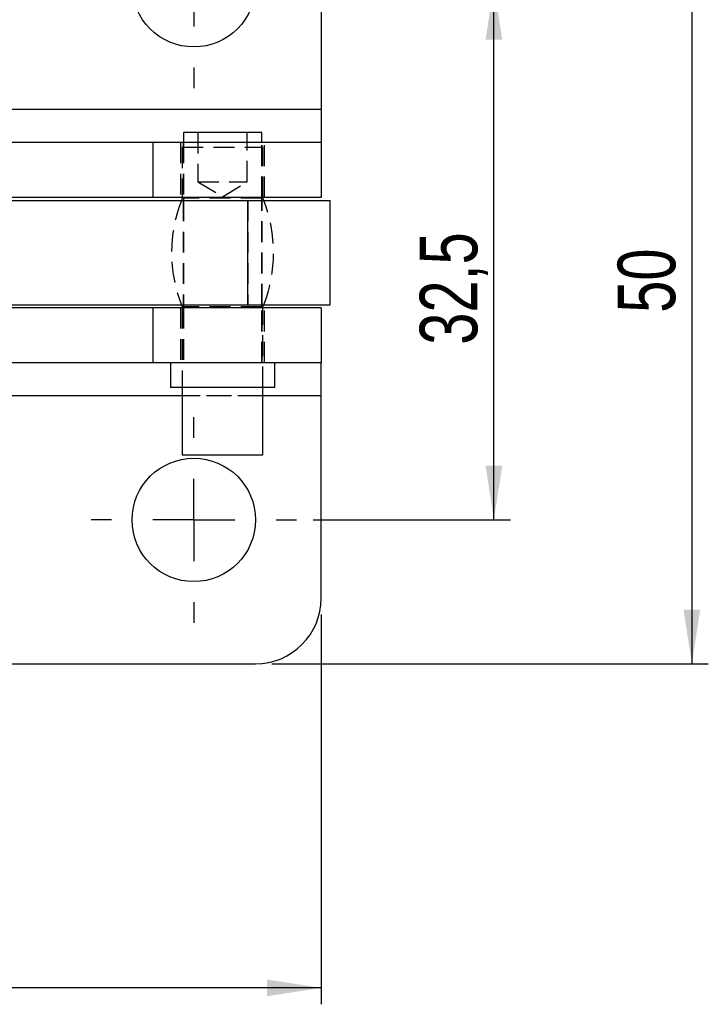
# Model space of a CAD drawing. Extents: x 40 to 363, y 13 to 289.
# Tile 9 of 20: x 174 to 216, y 13 to 73. Entities that reach past the tile are written whole.
import ezdxf

# ---------------------------------------------------------------- set-up
doc = ezdxf.new("R2010")
doc.units = 0
doc.linetypes.add('HIDDEN', pattern=[1.905, 1.27, -0.635])
doc.layers.get('0').update_dxf_attribs({"linetype": 'CONTINUOUS'})
doc.styles.add('SLDTEXTSTYLE0', font='TXT', dxfattribs={"width": 0.75})
doc.dimstyles.new('SLDDIMSTYLE1', dxfattribs={"dimtxt": 3.5, "dimasz": 3.302, "dimexe": 0, "dimexo": 0.0625, "dimgap": 0.875, "dimtad": 1, "dimdec": 1, "dimrnd": 1e-09, "dimzin": 12, "dimtxsty": 'SLDTEXTSTYLE0', "dimsah": 1, "dimcen": 0.09, "dimazin": 3, "dimtfac": 1, "dimtdec": 1, "dimtofl": 0, "dimtmove": 0, "dimatfit": 3, "dimtolj": 1, "dimtzin": 12})

# ---------------------------------------------------------------- blocks, each defined once
blk = doc.blocks.new('_D_2')
at = {"color": 179, "linetype": 'CONTINUOUS'}
for p, q in [((189.807, 83.393), (216.34, 83.393)), ((215.34, 83.393), (215.34, 33.393)), ((189.807, 33.393), (216.34, 33.393))]:
    blk.add_line(p, q, dxfattribs=at)
for points in [[(215.34, 83.393), (214.832, 80.091), (215.848, 80.091)], [(215.34, 33.393), (215.848, 36.695), (214.832, 36.695)]]:
    blk.add_solid(points, dxfattribs=at)
at = {"color": 179, "linetype": 'CONTINUOUS', "insert": (210.828, 54.735, -75.403), "char_height": 3.5, "attachment_point": 1, "rotation": 90, "style": 'SLDTEXTSTYLE0'}
blk.add_mtext('50', dxfattribs=at)
blk = doc.blocks.new('_D_3')
at = {"color": 179, "linetype": 'CONTINUOUS'}
for p, q in [((192.307, 74.643), (204.306, 74.643)), ((203.306, 42.143), (203.306, 74.643)), ((192.307, 42.143), (204.306, 42.143))]:
    blk.add_line(p, q, dxfattribs=at)
for points in [[(203.306, 74.643), (202.798, 71.341), (203.814, 71.341)], [(203.306, 42.143), (203.814, 45.445), (202.798, 45.445)]]:
    blk.add_solid(points, dxfattribs=at)
at = {"color": 179, "linetype": 'CONTINUOUS', "insert": (198.794, 52.794, -75.403), "char_height": 3.5, "attachment_point": 1, "rotation": 90, "style": 'SLDTEXTSTYLE0'}
blk.add_mtext('32,5', dxfattribs=at)
blk = doc.blocks.new('_D_6')
at = {"color": 179, "linetype": 'CONTINUOUS'}
for p, q in [((55.428, 54.218), (55.428, 12.7)), ((192.807, 36.393), (192.807, 12.7)), ((192.807, 13.7), (55.428, 13.7))]:
    blk.add_line(p, q, dxfattribs=at)
for points in [[(55.428, 13.7), (58.73, 13.192), (58.73, 14.208)], [(192.807, 13.7), (189.505, 14.208), (189.505, 13.192)]]:
    blk.add_solid(points, dxfattribs=at)
at = {"color": 179, "linetype": 'CONTINUOUS', "insert": (108.127, 18.212, -75.403), "char_height": 3.5, "attachment_point": 1, "style": 'SLDTEXTSTYLE0'}
blk.add_mtext('137,4', dxfattribs=at)
blk = doc.blocks.new('SW_CENTERMARKSYMBOL_6')
at = {"color": 0, "linetype": 'CONTINUOUS'}
for p, q in [((0, 5), (0, 6.25)), ((0, 0), (0, 2.5)), ((-5, 0), (-6.25, 0)), ((0, 0), (-2.5, 0)), ((0, 0), (0, -2.5)), ((0, 0), (2.5, 0)), ((5, 0), (6.25, 0)), ((0, -5), (0, -6.25))]:
    blk.add_line(p, q, dxfattribs=at)
blk = doc.blocks.new('SW_CENTERMARKSYMBOL_7')
at = {"color": 0, "linetype": 'CONTINUOUS'}
for p, q in [((0, 5), (0, 6.25)), ((0, 0), (0, 2.5)), ((-5, 0), (-6.25, 0)), ((0, 0), (-2.5, 0)), ((0, 0), (0, -2.5)), ((0, 0), (2.5, 0)), ((5, 0), (6.25, 0)), ((0, -5), (0, -6.25))]:
    blk.add_line(p, q, dxfattribs=at)

msp = doc.modelspace()

# ---------------------------------------------------------------- linework, layer by layer
at = {"color": 7, "linetype": 'CONTINUOUS'}
for p, q in [((192.807393, 79.392857), (192.807393, 67.092695)), ((192.807393, 67.092695), (192.807393, 65.092695)), ((184.426142, 65.692695), (184.426142, 65.092695)), ((185.895257, 65.692695), (184.426142, 65.692695)), ((189.188643, 65.692695), (185.895257, 65.692695)), ((189.188643, 65.092695), (189.188643, 65.692695)), ((182.566014, 65.092695), (173.182501, 65.092695)), ((182.566014, 65.092695), (182.566014, 61.742695)), ((192.807393, 65.092695), (182.566014, 65.092695)), ((192.807393, 65.092695), (192.807393, 61.742695)), ((182.566014, 61.742695), (173.440074, 61.742695)), ((192.807393, 61.742695), (182.566014, 61.742695)), ((184.357393, 61.692695), (184.307289, 61.567695)), ((184.357393, 61.742695), (184.357393, 61.692695)), ((184.426142, 61.692695), (184.357393, 61.692695)), ((184.426142, 61.742695), (184.426142, 61.567695)), ((189.188643, 61.567695), (189.188643, 61.742695)), ((189.257392, 61.692695), (189.188643, 61.692695)), ((189.257392, 61.692695), (189.257392, 61.742695)), ((189.307496, 61.567695), (189.257392, 61.692695)), ((173.447969, 61.567695), (188.327901, 61.567695)), ((188.327901, 61.567695), (188.327901, 55.217695)), ((188.327901, 61.567695), (193.339643, 61.567695)), ((193.339643, 55.217695), (193.339643, 61.567695)), ((173.44868, 55.217695), (188.327901, 55.217695)), ((184.307289, 55.217695), (184.357393, 55.092695)), ((184.357393, 55.092695), (184.357393, 55.042695)), ((184.426142, 55.092695), (184.357393, 55.092695)), ((184.426142, 55.217695), (184.426142, 55.042695)), ((188.327901, 55.217695), (193.339643, 55.217695)), ((189.188643, 55.042695), (189.188643, 55.217695)), ((189.257392, 55.092695), (189.188643, 55.092695)), ((189.257392, 55.092695), (189.307496, 55.217695)), ((189.257392, 55.042695), (189.257392, 55.092695)), ((182.566014, 55.042695), (173.440727, 55.042695)), ((182.566014, 55.042695), (182.566014, 51.692695)), ((192.807393, 55.042695), (182.566014, 55.042695)), ((192.807393, 55.042695), (192.807393, 51.692695)), ((182.566014, 51.692695), (173.181012, 51.692695)), ((192.807393, 51.692695), (182.566014, 51.692695)), ((183.632393, 51.692695), (183.632393, 50.192695)), ((189.982392, 50.192695), (189.982392, 51.692695)), ((192.807393, 49.692695), (192.807393, 51.692695)), ((185.591212, 50.192695), (183.632393, 50.192695)), ((184.357393, 50.192695), (184.357393, 46.092695)), ((189.982392, 50.192695), (185.591212, 50.192695)), ((189.257392, 46.092695), (189.257392, 50.192695)), ((192.807393, 37.392533), (192.807393, 49.692695)), ((184.357393, 46.092695), (188.717783, 46.092695)), ((188.717783, 46.092695), (189.257392, 46.092695)), ((161.807392, 33.392533), (188.807393, 33.392533))]:
    msp.add_line(p, q, dxfattribs=at)
at = {"color": 7, "linetype": 'HIDDEN'}
for p, q in [((192.807393, 67.092695), (157.807392, 67.092695)), ((185.307392, 65.692695), (185.307392, 62.692695)), ((188.307393, 62.692695), (188.307393, 65.692695)), ((184.257392, 65.092695), (184.257392, 61.742695)), ((184.357393, 64.792695), (188.717783, 64.792695)), ((184.357393, 64.792695), (184.357393, 61.742695)), ((184.407393, 65.092695), (184.407393, 61.742695)), ((184.426142, 65.092695), (184.426142, 61.742695)), ((188.717783, 64.792695), (189.257392, 64.792695)), ((189.188643, 61.742695), (189.188643, 65.092695)), ((189.207392, 61.742695), (189.207392, 65.092695)), ((189.257392, 61.742695), (189.257392, 64.792695)), ((189.357393, 61.742695), (189.357393, 65.092695)), ((185.307392, 62.692695), (188.307393, 62.692695)), ((185.307392, 62.692695), (186.807393, 61.791404)), ((186.807393, 61.791404), (188.307393, 62.692695)), ((189.188643, 61.692695), (184.426142, 61.692695)), ((184.407393, 61.567695), (184.407393, 55.217695)), ((184.426142, 61.567695), (184.426142, 55.217695)), ((188.351379, 61.567695), (188.351379, 55.217695)), ((189.188643, 55.217695), (189.188643, 61.567695)), ((189.207392, 55.217695), (189.207392, 61.567695)), ((189.188643, 55.092695), (184.426142, 55.092695)), ((184.257392, 55.042695), (184.257392, 51.692695)), ((184.357393, 55.042695), (184.357393, 50.192695)), ((184.407393, 55.042695), (184.407393, 51.692695)), ((184.426142, 55.042695), (184.426142, 51.692695)), ((189.188643, 51.692695), (189.188643, 55.042695)), ((189.207392, 51.692695), (189.207392, 55.042695)), ((189.257392, 50.192695), (189.257392, 55.042695)), ((189.357393, 51.692695), (189.357393, 55.042695)), ((192.807393, 49.692695), (157.807392, 49.692695)), ((189.257392, 49.692695), (184.357393, 49.692695))]:
    msp.add_line(p, q, dxfattribs=at)
at = {"color": 8, "linetype": 'CONTINUOUS'}
for p, q in [((192.807393, 67.092695), (172.608931, 67.092695)), ((184.357393, 49.692695), (172.609038, 49.692695)), ((192.807393, 49.692695), (189.257392, 49.692695))]:
    msp.add_line(p, q, dxfattribs=at)
at = {"color": 7, "linetype": 'CONTINUOUS'}
for centre in [(185.057393, 74.642857), (185.057393, 42.142533)]:
    msp.add_circle(centre, 3.75, dxfattribs=at)
at = {"color": 7, "linetype": 'HIDDEN'}
for centre, start, end in [((192.409316, 58.392695), 158.60091728, 201.39908272), ((181.205469, 58.392695), 338.60091728, 21.39908272)]:
    msp.add_arc(centre, 8.701923, start, end, dxfattribs=at)
at = {"color": 7, "linetype": 'CONTINUOUS'}
msp.add_arc((188.807393, 37.392533), 4, 270, 0, dxfattribs=at)

# ---------------------------------------------------------------- block references
at = {"color": 179, "linetype": 'CONTINUOUS'}
for name, p in [('SW_CENTERMARKSYMBOL_6', (185.057393, 74.642857)), ('SW_CENTERMARKSYMBOL_7', (185.057393, 42.142533))]:
    msp.add_blockref(name, p, dxfattribs=at)

# ---------------------------------------------------------------- dimensions: what is measured, and where the dimension line sits
for base, p1, p2, picture, middle in [((215.339673, 33.392533), (188.807393, 83.392857), (188.807393, 33.392533), '_D_2', (215.339673, 58.742574)), ((203.305692, 74.642857), (191.307393, 42.142533), (191.307393, 74.642857), '_D_3', (203.305692, 58.741115))]:
    dim = msp.add_linear_dim(base=base, p1=p1, p2=p2, angle=90, dimstyle='SLDDIMSTYLE1', dxfattribs=at)
    dim.commit()
    dim.dimension.update_dxf_attribs({"geometry": picture, "text_midpoint": middle, "dimtype": 160})
dim = msp.add_linear_dim(base=(55.428128, 13.700121), p1=(192.807393, 37.392533), p2=(55.428128, 55.217695), dimstyle='SLDDIMSTYLE1', dxfattribs=at)
dim.commit()
dim.dimension.update_dxf_attribs({"geometry": '_D_6', "text_midpoint": (115.367619, 13.700121), "dimtype": 160})

doc.saveas('drawing.dxf')
